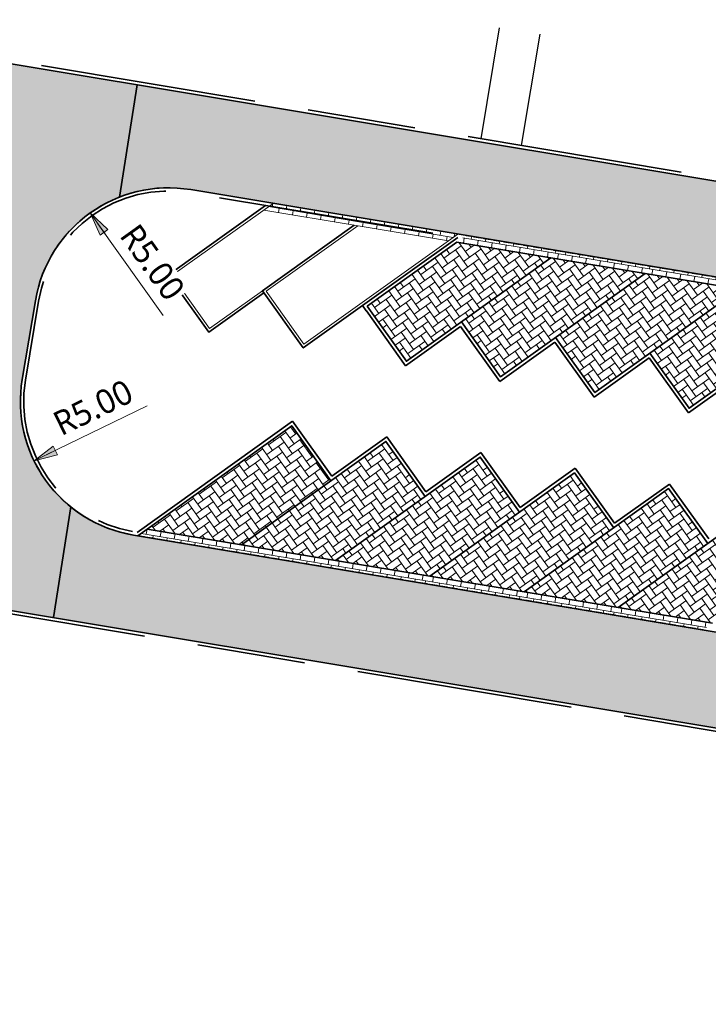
# Model space of a CAD drawing. Header units: metres. Extents: x 253823 to 255319, y 593130 to 593771.
# Tile 10 of 37: x 254077 to 254102, y 593204 to 593240. Entities that reach past the tile are written whole.
import ezdxf

# ---------------------------------------------------------------- set-up
doc = ezdxf.new("R2010")
doc.units = ezdxf.units.M
doc.linetypes.add('DASHED2', pattern=[0.375, 0.25, -0.125])
doc.linetypes.add('VH-OPSLUITBAND_100X200', pattern=[16, 8, -2, 4, -2])
doc.layers.add('00_parkeren_reserveren-V', color=7, linetype='Continuous', lineweight=13, true_color=0x84ac84)
for name, color, linetype, lineweight in [('00_voetpad-L', 40, 'Continuous', 25), ('N-WE-VH-KANTOPSLUITING_OPSLUITBAND_120X250-G', 20, 'VH-OPSLUITBAND_100X200', 35), ('N-WE-VH-KANTVERHARDING-G', 2, 'Continuous', 35), ('N-WE-VH-VERHARDING_BETONSTRAATSTEEN-KLEUR NTB-A', 252, 'Continuous', 18), ('N-WE-VH-VERHARDING_BETONSTRAATSTEEN-MOLGOOT-KLEUR NTB-A', 252, 'Continuous', 18), ('N-WE-VH-VERHARDING_BETONSTRAATSTEEN-PVAK-KLEUR NTB-A', 252, 'Continuous', 18), ('N-WE-VH-VERHARDING_TEGEL-45MM DIK-A', 252, 'Continuous', 18), ('N-WE-VW-SCHEIDINGSLIJN_PARKEERVAK-G', 7, 'DASHED2', 35), ('N01-WE-GR-GRAS-G', 60, 'Continuous', 35), ('X-XX-AL-M', 7, 'Continuous', 18)]:
    doc.layers.add(name, color=color, linetype=linetype, lineweight=lineweight)
doc.layers.add('HULPLIJN ARCERING', color=6, linetype='Continuous', plot=False)
doc.styles.add('Roelofs', font='segoeui.ttf', dxfattribs={"height": 1.8})
doc.dimstyles.new('Roelofs Standaard', dxfattribs={"dimtxt": 1.8, "dimasz": 1, "dimexe": 2, "dimexo": 2, "dimgap": 0.7, "dimtad": 1, "dimlfac": -1, "dimzin": 0, "dimdsep": 46, "dimtxsty": 'Roelofs', "dimblk": 'Pijl', "dimcen": 0, "dimdle": 2, "dimclrd": 256, "dimclre": 253, "dimclrt": 256, "dimazin": 0, "dimtfac": 1, "dimtofl": 0, "dimtmove": 0, "dimatfit": 3, "dimldrblk": 'Pijl', "dimfxl": 1, "dimtolj": 1, "dimtzin": 0, "dimlwd": 18, "dimlwe": 18, "dimarcsym": 0})
pattern_1 = [(90, (2.49350212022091, 0.07599420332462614), (-0.2625, 0.2625), [0.2625, -0.2625]), (180, (2.49350212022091, 0.07599420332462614), (-3.214697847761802e-17, -0.2625), [])]
pattern_2 = [(215.55, (0, 0), (-0.06095125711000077, -0.3661931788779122), [0.7875, -0.2625]), (125.5500000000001, (0.3052419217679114, -0.427144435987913), (-0.06095125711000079, -0.3661931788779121), [0.7874999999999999, -0.2625])]
pattern_3 = [(35.54942092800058, (254076.1408296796, 593218.697180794), (0.06095495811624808, 0.3661925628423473), [0.7875, -0.2625]), (305.5494209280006, (254075.8355920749, 593219.1243283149), (0.0609549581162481, 0.3661925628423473), [0.7875, -0.2625])]
pattern_4 = [(80.54942092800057, (254076.1408296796, 593218.697180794), (-0.2158355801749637, 0.3020389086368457), [0.2625, -0.2625]), (170.5494209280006, (254076.1408296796, 593218.697180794), (-0.04310166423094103, -0.2589372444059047), [])]

# ---------------------------------------------------------------- blocks, each defined once
blk = doc.blocks.new('Pijl')
h = blk.add_hatch(color=256)
h.paths.add_polyline_path([(2.220446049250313e-16, 0), (-1.75, 0.352142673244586), (-1.749922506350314, 1.310063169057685e-14)])
h.paths.add_polyline_path([(-1.749922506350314, 1.310063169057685e-14), (-1.749845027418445, -0.3520757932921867), (0, 0)])
for p, q in [((-1.901878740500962, 1.4210854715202e-14), (0, 0)), ((0, 0), (-1.75, 0.352142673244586)), ((-1.75, 0.352142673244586), (-1.749845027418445, -0.3520757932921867)), ((0, 0), (-1.749845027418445, -0.3520757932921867))]:
    blk.add_line(p, q)
blk = doc.blocks.new('*D44')
at = {"layer": 'Defpoints', "color": 0, "transparency": 16777216}
for p in [(254079.5480069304, 593233.133371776), (254082.4543007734, 593229.0647779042)]:
    blk.add_point(p, dxfattribs=at)
at = {"layer": 'X-XX-AL-M', "lineweight": 18, "transparency": 16777216}
blk.add_line((254082.2540218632, 593229.3451533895), (254079.8386363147, 593232.7265123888), dxfattribs=at)
at = {"layer": 'X-XX-AL-M', "lineweight": 18, "transparency": 16777216, "xscale": 0.5, "yscale": 0.5, "zscale": 0.5, "rotation": 125.5391265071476}
blk.add_blockref('Pijl', (254079.5480069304, 593233.133371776), dxfattribs=at)
at = {"layer": 'X-XX-AL-M', "transparency": 16777216, "insert": (254081.8551310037, 593231.3063479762), "char_height": 0.9, "attachment_point": 5, "rotation": 305.5391265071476, "style": 'Roelofs', "bg_fill": 3, "box_fill_scale": 1.1, "bg_fill_color": 256, "bg_fill_true_color": 13158600, "bg_fill_transparency": 0}
blk.add_mtext('\\A1;R5.00', dxfattribs=at)
blk = doc.blocks.new('_Parkeervak groen 45graden met overstek')
at = {"layer": 'N-WE-VH-VERHARDING_BETONSTRAATSTEEN-MOLGOOT-KLEUR NTB-A'}
h = blk.add_hatch(dxfattribs=at)
h.set_pattern_fill('AVH-BSS_KEIFORMAAT_HALFST-SO', color=256, scale=5, angle=90, pattern_type=2)
h.set_pattern_definition(pattern_1)
h.paths.add_polyline_path([(0.3000000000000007, 0.2999999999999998), (3.764823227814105, 0.3000000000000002), (3.464823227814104, -4.996003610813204e-16), (0, -2.220446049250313e-16)])
h = blk.add_hatch(dxfattribs=at)
h.set_pattern_fill('AVH-BSS_KEIFORMAAT_HALFST-SO', color=256, scale=5, angle=90, pattern_type=2)
h.set_pattern_definition(pattern_1)
h.paths.add_polyline_path([(3.764823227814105, 0.2999999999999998), (7.229646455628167, 0.3000000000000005), (6.929646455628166, -2.220446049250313e-16), (3.464823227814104, -1.387778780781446e-16)])
at = {"layer": '00_parkeren_reserveren-V', "color": 87, "true_color": 0x488448}
for points in [[(0, -2.775557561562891e-16), (4.950000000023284, 4.950000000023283), (6.647056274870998, 3.252943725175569)], [(6.788477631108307, 3.25294372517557), (8.485533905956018, 4.950000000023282), (10.18259018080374, 3.252943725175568)], [(6.647056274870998, 3.252943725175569), (3.694112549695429, 0.3000000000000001)], [(10.18259018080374, 3.252943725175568), (6.929646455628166, -6.661338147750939e-16)], [(0.3000000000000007, 0.2999999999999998), (3.764823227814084, 0.2999999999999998)], [(3.764823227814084, 0.2999999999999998), (7.229646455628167, 0.2999999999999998)], [(0, -2.220446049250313e-16), (3.464823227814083, -2.220446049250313e-16)], [(3.464823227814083, -2.220446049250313e-16), (6.929646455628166, -2.220446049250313e-16)]]:
    blk.add_lwpolyline(points, dxfattribs=at)
at = {"layer": 'N01-WE-GR-GRAS-G', "color": 87, "true_color": 0x488448}
for points in [[(-0.02142135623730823, 0.1200000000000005), (4.950000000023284, 5.091421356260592), (6.788477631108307, 3.25294372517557)], [(6.717766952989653, 3.323654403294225), (8.485533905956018, 5.091421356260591), (10.18259018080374, 3.394365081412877), (10.25330085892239, 3.323654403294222)], [(6.717766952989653, 3.323654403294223), (6.788477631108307, 3.252943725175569), (3.835533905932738, 0.2999999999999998)], [(10.25330085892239, 3.323654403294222), (10.32401153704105, 3.252943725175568), (7.191067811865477, 0.119999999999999)]]:
    blk.add_lwpolyline(points, dxfattribs=at)
blk = doc.blocks.new('*D224')
at = {"layer": 'Defpoints', "color": 0, "transparency": 16777216}
for p in [(254081.9682215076, 593226.1512258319), (254077.4730366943, 593223.9618621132)]:
    blk.add_point(p, dxfattribs=at)
at = {"layer": 'X-XX-AL-M', "lineweight": 18, "transparency": 16777216}
blk.add_line((254081.65844873, 593226.0003521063), (254077.9225551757, 593224.1807984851), dxfattribs=at)
at = {"layer": 'X-XX-AL-M', "transparency": 16777216, "insert": (254079.6582300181, 593225.9330971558), "char_height": 0.9, "attachment_point": 5, "rotation": 25.968232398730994, "style": 'Roelofs', "bg_fill": 3, "box_fill_scale": 1.1, "bg_fill_color": 256, "bg_fill_true_color": 13158600, "bg_fill_transparency": 0}
blk.add_mtext('\\A1;R5.00', dxfattribs=at)
at = {"layer": 'X-XX-AL-M', "lineweight": 18, "transparency": 16777216, "xscale": 0.5, "yscale": 0.5, "zscale": 0.5, "rotation": 205.968232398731}
blk.add_blockref('Pijl', (254077.4730366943, 593223.9618621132), dxfattribs=at)

msp = doc.modelspace()

# ---------------------------------------------------------------- hatches: boundary and pattern name
at = {"layer": 'N-WE-VH-VERHARDING_BETONSTRAATSTEEN-KLEUR NTB-A'}
h = msp.add_hatch(dxfattribs=at)
h.set_pattern_fill('AVH-BSS_KEIFORMAAT_KEPER-SO', color=256, scale=5, angle=215.55, pattern_type=2)
h.set_pattern_definition(pattern_2)
edge = h.paths.add_edge_path()
edge.add_line((254058.447025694, 593342.2907898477), (254057.8803704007, 593338.8369561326))
edge.add_line((254057.8803704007, 593338.8369561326), (254065.780596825, 593337.5220295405))
edge.add_arc((254064.9432095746, 593332.5926017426), 5.000047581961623, -9.451718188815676, 80.35890768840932, ccw=False)
edge.add_line((254069.875378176, 593331.7715117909), (254069.5617173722, 593329.8874425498))
edge.add_arc((254064.6295989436, 593330.7085441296), 4.999999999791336, 260.5502226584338, 350.54805595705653, ccw=False)
edge.add_line((254063.8086838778, 593325.7763946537), (254055.9521234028, 593327.0840534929))
edge.add_line((254055.9521234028, 593327.0840534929), (254055.3854681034, 593323.6302197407))
edge.add_line((254055.3854681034, 593323.6302197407), (254062.3661857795, 593322.4683376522))
edge.add_arc((254061.8736367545, 593319.5090479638), 3.000000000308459, -9.45480162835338, 80.55022294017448, ccw=False)
edge.add_line((254064.8328832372, 593319.0162394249), (254057.5646837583, 593275.3717161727))
edge.add_arc((254054.6054372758, 593275.8645247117), 3.000000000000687, 260.5502229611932, 350.5451983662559, ccw=False)
edge.add_line((254054.1128882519, 593272.9052350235), (254047.2506331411, 593274.0474000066))
edge.add_line((254047.2506331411, 593274.0474000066), (254046.6839778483, 593270.5935662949))
edge.add_line((254046.6839778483, 593270.5935662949), (254054.409468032, 593269.3077230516))
edge.add_arc((254053.5885529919, 593264.3755735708), 5.000000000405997, -9.450256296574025, 80.55022295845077, ccw=False)
edge.add_line((254058.5206956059, 593263.5546172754), (254058.2776921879, 593262.0947009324))
edge.add_arc((254053.3455495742, 593262.9156572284), 5.000000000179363, 260.550221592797, 350.5497436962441, ccw=False)
edge.add_line((254052.5246344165, 593257.9835077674), (254044.8253481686, 593259.2649897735))
edge.add_line((254044.8253481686, 593259.2649897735), (254044.2586928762, 593255.8111560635))
edge.add_line((254044.2586928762, 593255.8111560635), (254051.0766683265, 593254.6763608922))
edge.add_arc((254050.5808234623, 593251.711786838), 3.005754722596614, -8.310609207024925, 80.50478837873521, ccw=False)
edge.add_line((254053.5550148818, 593251.2773367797), (254050.6957087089, 593234.1244798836))
edge.add_line((254050.6957087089, 593234.1244798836), (254068.4710299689, 593231.1659262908))
edge.add_arc((254067.6501149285, 593226.2337768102), 5.000000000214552, -9.449777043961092, 80.55022295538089, ccw=False)
edge.add_line((254072.5822644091, 593225.4128617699), (254071.5593666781, 593219.2671776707))
edge.add_line((254071.5593666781, 593219.2671776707), (254076.0377215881, 593218.5215656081))
edge.add_line((254076.0377215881, 593218.5215656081), (254078.1870127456, 593218.1637263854))
edge.add_line((254078.1870127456, 593218.1637263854), (254078.8319404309, 593222.2571609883))
edge.add_arc((254081.9682215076, 593226.1512258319), 4.999999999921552, 170.5283550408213, 231.1520200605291, ccw=False)
edge.add_line((254077.0363857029, 593226.9740232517), (254077.5224649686, 593229.8875753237))
edge.add_arc((254082.4543007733, 593229.0647779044), 4.999999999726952, 111.2948186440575, 170.5283550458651, ccw=False)
edge.add_line((254080.6384659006, 593233.7233982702), (254081.2928908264, 593237.8771130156))
edge.add_line((254081.2928908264, 593237.8771130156), (254072.9881182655, 593239.2596304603))
edge.add_arc((254073.4807565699, 593242.2189052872), 3.000000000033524, 170.5497989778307, 260.54849436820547, ccw=False)
edge.add_line((254070.5214705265, 593242.7114762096), (254077.4407845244, 593284.281590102))
edge.add_arc((254080.4000705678, 593283.7890191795), 3.000000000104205, 80.53931574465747, 170.5497989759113, ccw=False)
edge.add_line((254080.8931829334, 593286.7482150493), (254088.7856446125, 593285.4345342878))
edge.add_line((254088.7856446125, 593285.4345342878), (254089.3303772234, 593288.8920171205))
edge.add_line((254089.3303772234, 593288.8920171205), (254080.5991429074, 593290.3453111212))
edge.add_arc((254081.4200956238, 593295.2774543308), 5.000000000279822, 170.5486416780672, 260.5497852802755, ccw=False)
edge.add_line((254076.4879688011, 593296.0985054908), (254077.1472034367, 593300.0585861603))
edge.add_arc((254082.0633574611, 593299.1371357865), 5.001763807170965, 80.55858938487, 169.3840433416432, ccw=False)
edge.add_line((254082.8838416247, 593304.071145), (254091.4960357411, 593302.6377170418))
edge.add_line((254091.4960357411, 593302.6377170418), (254092.0407675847, 593306.0951964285))
edge.add_line((254092.0407675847, 593306.0951964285), (254084.3266300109, 593307.379150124))
edge.add_arc((254084.8191790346, 593310.3384398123), 2.999999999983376, 170.5497989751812, 260.5502229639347, ccw=False)
edge.add_line((254081.8598929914, 593310.8310107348), (254091.8035935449, 593370.5710487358))
edge.add_line((254091.8035935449, 593370.5710487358), (254094.8771552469, 593389.0364773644))
edge.add_line((254094.8771552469, 593389.0364773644), (254091.3967868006, 593389.52667628))
edge.add_line((254091.3967868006, 593389.52667628), (254089.8436312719, 593380.1126056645))
edge.add_line((254089.8436312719, 593380.1126056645), (254088.3511022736, 593371.1457340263))
edge.add_line((254088.3511022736, 593371.1457340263), (254083.7849798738, 593343.7132127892))
edge.add_line((254083.7849798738, 593343.7132127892), (254083.6925062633, 593343.1576463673))
edge.add_line((254083.6925062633, 593343.1576463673), (254081.3938045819, 593329.3475915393))
edge.add_line((254081.3938045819, 593329.3475915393), (254078.8888581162, 593314.2995865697))
edge.add_arc((254054.2277508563, 593318.4019991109), 24.99999999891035, 330.96830742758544, 350.555247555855, ccw=False)
edge.add_arc((254097.9453006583, 593294.1372723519), 25.00001125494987, 150.9681641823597, 169.7046346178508)
edge.add_arc((254097.9453006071, 593294.1372723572), 25.00001120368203, 169.7046346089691, 174.67426699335)
edge.add_arc((254102.110745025, 593294.9511495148), 29.09656326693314, 177.031998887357, 189.7597827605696)
edge.add_arc((254046.4133786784, 593285.4280489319), 27.40909522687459, -3.6245374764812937, 9.641843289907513, ccw=False)
edge.add_arc((254068.7776500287, 593284.0113923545), 5.000000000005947, 350.5513757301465, 356.37546251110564, ccw=False)
edge.add_line((254073.7098160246, 593283.1905765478), (254066.5393821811, 593240.1044545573))
edge.add_arc((254061.6072161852, 593240.9252703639), 4.99999999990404, 260.55014886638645, 350.55137573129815, ccw=False)
edge.add_line((254060.7862947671, 593235.9931219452), (254059.6557308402, 593236.1812989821))
edge.add_arc((254060.476652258, 593241.113447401), 4.999999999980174, 170.5451983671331, 260.5501488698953, ccw=False)
edge.add_line((254055.5445747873, 593241.934794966), (254056.2457705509, 593246.1453776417))
edge.add_arc((254080.9061579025, 593242.038639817), 24.99999999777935, 150.903751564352, 170.5451983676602, ccw=False)
edge.add_arc((254037.2159546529, 593266.3525481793), 25.00000000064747, 330.9037515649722, 350.5358395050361)
edge.add_arc((254037.2159546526, 593266.3525481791), 25.00000000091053, 350.5358395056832, 370.167927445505)
edge.add_arc((254086.4306836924, 593275.1792375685), 24.99999999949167, 170.5867439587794, 190.1679274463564, ccw=False)
edge.add_line((254061.7673249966, 593279.2680928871), (254062.6698865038, 593284.7122077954))
edge.add_line((254062.6698865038, 593284.7122077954), (254064.9688053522, 593298.5257645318))
edge.add_line((254064.9688053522, 593298.5257645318), (254067.5847037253, 593314.2340695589))
edge.add_arc((254092.2214851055, 593309.9880121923), 24.99999999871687, 150.8347983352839, 170.2213501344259, ccw=False)
edge.add_arc((254048.5599982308, 593334.3534578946), 25.00000381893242, 330.8374920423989, 351.4175676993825)
edge.add_arc((254048.5600030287, 593334.3534641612), 25.00000000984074, 351.417551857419, 370.253023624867)
edge.add_arc((254097.7616475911, 593343.253247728), 25.00007974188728, 177.4542958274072, 190.2530134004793, ccw=False)
edge.add_arc((254097.7615669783, 593343.2532297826), 25.00000000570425, 174.8932706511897, 177.4542465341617, ccw=False)
edge.add_line((254072.8608015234, 593345.4785117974), (254079.9152719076, 593388.2774424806))
edge.add_line((254079.9152719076, 593388.2774424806), (254076.4498187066, 593388.776515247))
edge.add_line((254076.4498187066, 593388.776515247), (254068.9248368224, 593343.5878494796))
edge.add_arc((254065.9655903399, 593344.0806580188), 3.000000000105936, 260.55022296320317, 350.5451983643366, ccw=False)
edge.add_line((254065.4730413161, 593341.1213683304), (254058.447025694, 593342.2907898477))
h = msp.add_hatch(dxfattribs=at)
h.set_pattern_fill('AVH-BSS_KEIFORMAAT_KEPER-SO', color=256, scale=5, angle=215.55, pattern_type=2)
h.set_pattern_definition(pattern_2)
edge = h.paths.add_edge_path()
edge.add_line((254081.2928908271, 593237.87711302), (254080.6384659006, 593233.72339827))
edge.add_arc((254082.4543007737, 593229.064777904), 5.00000000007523, 80.54991318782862, 111.29481864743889, ccw=False)
edge.add_line((254083.2752424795, 593233.9969229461), (254117.8736783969, 593228.2381103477))
edge.add_line((254117.8736783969, 593228.2381103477), (254152.2412475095, 593222.5177248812))
edge.add_line((254152.2412475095, 593222.5177248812), (254162.5001091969, 593220.8101661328))
edge.add_line((254162.5001091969, 593220.8101661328), (254163.0747281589, 593224.2626743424))
edge.add_line((254163.0747281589, 593224.2626743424), (254081.2928908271, 593237.87711302))
h = msp.add_hatch(dxfattribs=at)
h.set_pattern_fill('AVH-BSS_KEIFORMAAT_KEPER-SO', color=256, scale=5, angle=215.55, pattern_type=2)
h.set_pattern_definition(pattern_2)
edge = h.paths.add_edge_path()
edge.add_arc((254081.9682215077, 593226.151225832), 5.000000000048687, 231.152020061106, 260.5474297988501, ccw=False)
edge.add_line((254078.8319404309, 593222.2571609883), (254078.1870282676, 593218.1638249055))
edge.add_line((254078.1870282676, 593218.1638249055), (254159.7965211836, 593204.5764173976))
edge.add_line((254159.7965211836, 593204.5764173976), (254160.3728099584, 593208.0292494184))
edge.add_line((254160.3728099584, 593208.0292494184), (254144.3657452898, 593210.6937285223))
edge.add_line((254144.3657452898, 593210.6937285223), (254081.1470660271, 593221.219116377))
at = {"layer": 'N-WE-VH-VERHARDING_BETONSTRAATSTEEN-MOLGOOT-KLEUR NTB-A'}
h = msp.add_hatch(dxfattribs=at)
h.set_pattern_fill('AVH-BSS_KEIFORMAAT_HALFST-SO', color=256, scale=4.999999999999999, angle=260.5502232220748, pattern_type=2)
h.set_pattern_definition([(260.5502232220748, (254105.6075324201, 593233.6341901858), (0.2158398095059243, -0.3020358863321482), [0.2625, -0.2625]), (350.5502232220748, (254105.6075324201, 593233.6341901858), (0.04309803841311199, 0.2589378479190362), [])])
h.paths.add_polyline_path([(254096.603152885, 593231.4742843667), (254093.1155965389, 593232.0547589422), (254093.460780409, 593232.3014330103), (254096.9483367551, 593231.7209584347)])
h = msp.add_hatch(dxfattribs=at)
h.set_pattern_fill('AVH-BSS_KEIFORMAAT_HALFST-SO', color=256, scale=4.999999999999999, angle=260.5502232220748, pattern_type=2)
h.set_pattern_definition([(260.5502232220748, (254109.0950887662, 593233.0537156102), (0.2158398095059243, -0.3020358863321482), [0.2625, -0.2625]), (350.5502232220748, (254109.0950887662, 593233.0537156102), (0.04309803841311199, 0.2589378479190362), [])])
h.paths.add_polyline_path([(254100.0907092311, 593230.8938097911), (254096.603152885, 593231.4742843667), (254096.9483367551, 593231.7209584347), (254100.4358931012, 593231.1404838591)])
h = msp.add_hatch(dxfattribs=at)
h.set_pattern_fill('AVH-BSS_KEIFORMAAT_HALFST-SO', color=256, scale=4.999999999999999, angle=260.5502232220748, pattern_type=2)
h.set_pattern_definition([(260.5502232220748, (254112.5826451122, 593232.4732410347), (0.2158398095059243, -0.3020358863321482), [0.2625, -0.2625]), (350.5502232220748, (254112.5826451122, 593232.4732410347), (0.04309803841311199, 0.2589378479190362), [])])
h.paths.add_polyline_path([(254103.5782655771, 593230.3133352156), (254100.0907092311, 593230.8938097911), (254100.4358931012, 593231.1404838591), (254103.9234494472, 593230.5600092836)])
h = msp.add_hatch(dxfattribs=at)
h.set_pattern_fill('AVH-BSS_KEIFORMAAT_HALFST-SO', color=256, scale=5, angle=80.54942092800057, pattern_type=2)
h.set_pattern_definition(pattern_4)
h.paths.add_polyline_path([(254081.6576912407, 593221.4374839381), (254085.1452394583, 593220.8569605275), (254084.8000521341, 593220.6102912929), (254081.3125039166, 593221.1908147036)])
h = msp.add_hatch(dxfattribs=at)
h.set_pattern_fill('AVH-BSS_KEIFORMAAT_HALFST-SO', color=256, scale=5, angle=80.54942092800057, pattern_type=2)
h.set_pattern_definition(pattern_4)
h.paths.add_polyline_path([(254085.1452394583, 593220.8569605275), (254088.6327876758, 593220.2764371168), (254088.2876003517, 593220.0297678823), (254084.8000521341, 593220.6102912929)])
h = msp.add_hatch(dxfattribs=at)
h.set_pattern_fill('AVH-BSS_KEIFORMAAT_HALFST-SO', color=256, scale=5, angle=80.54942092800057, pattern_type=2)
h.set_pattern_definition([(80.54942092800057, (254079.6283778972, 593218.1166573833), (-0.2158355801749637, 0.3020389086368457), [0.2625, -0.2625]), (170.5494209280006, (254079.6283778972, 593218.1166573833), (-0.04310166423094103, -0.2589372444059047), [])])
h.paths.add_polyline_path([(254088.6327876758, 593220.2764371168), (254092.1203358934, 593219.6959137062), (254091.7751485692, 593219.4492444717), (254088.2876003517, 593220.0297678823)])
h = msp.add_hatch(dxfattribs=at)
h.set_pattern_fill('AVH-BSS_KEIFORMAAT_HALFST-SO', color=256, scale=5, angle=80.54942092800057, pattern_type=2)
h.set_pattern_definition([(80.54942092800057, (254083.1159261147, 593217.5361339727), (-0.2158355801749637, 0.3020389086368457), [0.2625, -0.2625]), (170.5494209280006, (254083.1159261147, 593217.5361339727), (-0.04310166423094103, -0.2589372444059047), [])])
h.paths.add_polyline_path([(254092.1203358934, 593219.6959137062), (254095.6078841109, 593219.1153902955), (254095.2626967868, 593218.868721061), (254091.7751485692, 593219.4492444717)])
h = msp.add_hatch(dxfattribs=at)
h.set_pattern_fill('AVH-BSS_KEIFORMAAT_HALFST-SO', color=256, scale=5, angle=80.54942092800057, pattern_type=2)
h.set_pattern_definition([(80.54942092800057, (254086.6034743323, 593216.955610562), (-0.2158355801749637, 0.3020389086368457), [0.2625, -0.2625]), (170.5494209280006, (254086.6034743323, 593216.955610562), (-0.04310166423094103, -0.2589372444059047), [])])
h.paths.add_polyline_path([(254095.6078841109, 593219.1153902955), (254099.0954323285, 593218.5348668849), (254098.7502450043, 593218.2881976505), (254095.2626967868, 593218.868721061)])
h = msp.add_hatch(dxfattribs=at)
h.set_pattern_fill('AVH-BSS_KEIFORMAAT_HALFST-SO', color=256, scale=5, angle=80.54942092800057, pattern_type=2)
h.set_pattern_definition([(80.54942092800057, (254090.0910225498, 593216.3750871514), (-0.2158355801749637, 0.3020389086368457), [0.2625, -0.2625]), (170.5494209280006, (254090.0910225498, 593216.3750871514), (-0.04310166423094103, -0.2589372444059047), [])])
h.paths.add_polyline_path([(254099.0954323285, 593218.5348668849), (254102.582980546, 593217.9543434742), (254102.2377932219, 593217.7076742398), (254098.7502450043, 593218.2881976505)])
at = {"layer": 'N-WE-VH-VERHARDING_BETONSTRAATSTEEN-PVAK-KLEUR NTB-A'}
h = msp.add_hatch(dxfattribs=at)
h.set_pattern_fill('AVH-BSS_KEIFORMAAT_ELLEBOOG-SO', color=256, scale=4.999999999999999, angle=215.5502232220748, pattern_type=2)
h.set_pattern_definition([(215.5502232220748, (254105.6075324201, 593233.6341901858), (-0.06094983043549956, -0.3661934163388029), [0.7874999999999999, -0.2625]), (125.5502232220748, (254105.912776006, 593233.2070469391), (-0.06094983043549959, -0.3661934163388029), [0.7874999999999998, -0.2625])])
h.paths.add_polyline_path([(254096.603152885, 593231.4742843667), (254091.2528028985, 593227.6508363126), (254089.7992620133, 593229.6848517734), (254093.1155965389, 593232.0547589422)])
h = msp.add_hatch(dxfattribs=at)
h.set_pattern_fill('AVH-BSS_KEIFORMAAT_ELLEBOOG-SO', color=256, scale=4.999999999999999, angle=215.5502232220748, pattern_type=2)
h.set_pattern_definition([(215.5502232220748, (254109.0950887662, 593233.0537156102), (-0.06094983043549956, -0.3661934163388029), [0.7874999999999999, -0.2625]), (125.5502232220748, (254109.4003323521, 593232.6265723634), (-0.06094983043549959, -0.3661934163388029), [0.7874999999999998, -0.2625])])
h.paths.add_polyline_path([(254100.0907092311, 593230.8938097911), (254094.7403592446, 593227.070361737), (254093.2868183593, 593229.1043771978), (254096.603152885, 593231.4742843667)])
h = msp.add_hatch(dxfattribs=at)
h.set_pattern_fill('AVH-BSS_KEIFORMAAT_ELLEBOOG-SO', color=256, scale=4.999999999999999, angle=215.5502232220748, pattern_type=2)
h.set_pattern_definition([(215.5502232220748, (254112.5826451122, 593232.4732410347), (-0.06094983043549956, -0.3661934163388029), [0.7874999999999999, -0.2625]), (125.5502232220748, (254112.8878886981, 593232.0460977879), (-0.06094983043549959, -0.3661934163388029), [0.7874999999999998, -0.2625])])
h.paths.add_polyline_path([(254103.5782655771, 593230.3133352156), (254098.2279155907, 593226.4898871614), (254096.7743747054, 593228.5239026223), (254100.0907092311, 593230.8938097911)])
h = msp.add_hatch(dxfattribs=at)
h.set_pattern_fill('AVH-BSS_KEIFORMAAT_ELLEBOOG-SO', color=256, scale=4.999999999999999, angle=215.5502232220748, pattern_type=2)
h.set_pattern_definition([(215.5502232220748, (254116.0702014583, 593231.892766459), (-0.06094983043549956, -0.3661934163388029), [0.7874999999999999, -0.2625]), (125.5502232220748, (254116.3754450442, 593231.4656232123), (-0.06094983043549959, -0.3661934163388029), [0.7874999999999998, -0.2625])])
h.paths.add_polyline_path([(254107.0658219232, 593229.7328606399), (254101.7154719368, 593225.9094125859), (254100.2619310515, 593227.9434280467), (254103.5782655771, 593230.3133352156)])
h = msp.add_hatch(dxfattribs=at)
h.set_pattern_fill('AVH-BSS_KEIFORMAAT_ELLEBOOG-SO', color=256, scale=5, angle=35.54942092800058, pattern_type=2)
h.set_pattern_definition(pattern_3)
h.paths.add_polyline_path([(254081.6576912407, 593221.4374839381), (254087.0080947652, 593225.2608570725), (254088.4616071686, 593223.2268212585), (254085.1452394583, 593220.8569605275)])
h = msp.add_hatch(dxfattribs=at)
h.set_pattern_fill('AVH-BSS_KEIFORMAAT_ELLEBOOG-SO', color=256, scale=5, angle=35.54942092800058, pattern_type=2)
h.set_pattern_definition(pattern_3)
h.paths.add_polyline_path([(254085.1452394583, 593220.8569605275), (254090.4956429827, 593224.680333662), (254091.9491553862, 593222.6462978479), (254088.6327876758, 593220.2764371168)])
h = msp.add_hatch(dxfattribs=at)
h.set_pattern_fill('AVH-BSS_KEIFORMAAT_ELLEBOOG-SO', color=256, scale=5, angle=35.54942092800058, pattern_type=2)
h.set_pattern_definition([(35.54942092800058, (254079.6283778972, 593218.1166573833), (0.06095495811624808, 0.3661925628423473), [0.7875, -0.2625]), (305.5494209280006, (254079.3231402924, 593218.5438049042), (0.0609549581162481, 0.3661925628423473), [0.7875, -0.2625])])
h.paths.add_polyline_path([(254088.6327876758, 593220.2764371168), (254093.9831912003, 593224.0998102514), (254095.4367036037, 593222.0657744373), (254092.1203358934, 593219.6959137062)])
h = msp.add_hatch(dxfattribs=at)
h.set_pattern_fill('AVH-BSS_KEIFORMAAT_ELLEBOOG-SO', color=256, scale=5, angle=35.54942092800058, pattern_type=2)
h.set_pattern_definition([(35.54942092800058, (254083.1159261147, 593217.5361339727), (0.06095495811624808, 0.3661925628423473), [0.7875, -0.2625]), (305.5494209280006, (254082.81068851, 593217.9632814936), (0.0609549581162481, 0.3661925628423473), [0.7875, -0.2625])])
h.paths.add_polyline_path([(254092.1203358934, 593219.6959137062), (254097.4707394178, 593223.5192868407), (254098.9242518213, 593221.4852510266), (254095.6078841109, 593219.1153902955)])
h = msp.add_hatch(dxfattribs=at)
h.set_pattern_fill('AVH-BSS_KEIFORMAAT_ELLEBOOG-SO', color=256, scale=5, angle=35.54942092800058, pattern_type=2)
h.set_pattern_definition([(35.54942092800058, (254086.6034743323, 593216.955610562), (0.06095495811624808, 0.3661925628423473), [0.7875, -0.2625]), (305.5494209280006, (254086.2982367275, 593217.3827580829), (0.0609549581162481, 0.3661925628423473), [0.7875, -0.2625])])
h.paths.add_polyline_path([(254095.6078841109, 593219.1153902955), (254100.9582876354, 593222.9387634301), (254102.4118000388, 593220.904727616), (254099.0954323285, 593218.5348668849)])
h = msp.add_hatch(dxfattribs=at)
h.set_pattern_fill('AVH-BSS_KEIFORMAAT_ELLEBOOG-SO', color=256, scale=5, angle=35.54942092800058, pattern_type=2)
h.set_pattern_definition([(35.54942092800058, (254090.0910225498, 593216.3750871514), (0.06095495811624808, 0.3661925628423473), [0.7875, -0.2625]), (305.5494209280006, (254089.7857849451, 593216.8022346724), (0.0609549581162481, 0.3661925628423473), [0.7875, -0.2625])])
h.paths.add_polyline_path([(254099.0954323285, 593218.5348668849), (254104.4458358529, 593222.3582400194), (254105.8993482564, 593220.3242042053), (254102.582980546, 593217.9543434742)])

# ---------------------------------------------------------------- linework, layer by layer
at = {"layer": '00_voetpad-L', "color": 1}
msp.add_lwpolyline([(254096.1852946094, 593239.7454051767), (254095.5008052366, 593235.6333649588), (254094.021133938, 593235.8796557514), (254094.7037824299, 593239.9806055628)], dxfattribs=at)
at = {"layer": 'HULPLIJN ARCERING', "flags": 128}
msp.add_lwpolyline([(254076.0377215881, 593218.5215656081), (254078.1870127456, 593218.1637263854), (254078.8319404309, 593222.2571609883, -0.2708679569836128), (254077.0363857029, 593226.9740232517), (254077.5224649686, 593229.8875753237, -0.2643679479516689), (254080.6384659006, 593233.7233982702), (254081.2928908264, 593237.8771130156), (254072.9881182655, 593239.2596304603, -0.4142068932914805)], format="xyb", dxfattribs=at)
for points in [[(254081.2928908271, 593237.87711302), (254080.6384659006, 593233.72339827, -0.1349605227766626), (254083.2752424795, 593233.9969229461), (254117.8736783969, 593228.2381103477), (254152.2412475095, 593222.5177248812), (254162.5001091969, 593220.8101661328), (254163.0747281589, 593224.2626743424)], [(254081.1470660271, 593221.219116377, -0.1289696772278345), (254078.8319404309, 593222.2571609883), (254078.1870282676, 593218.1638249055), (254159.7965211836, 593204.5764173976), (254160.3728099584, 593208.0292494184), (254144.3657452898, 593210.6937285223)]]:
    msp.add_lwpolyline(points, format="xyb", close=True, dxfattribs=at)
at = {"layer": 'N-WE-VH-KANTOPSLUITING_OPSLUITBAND_120X250-G', "flags": 128}
for points in [[(254088.7669680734, 593285.3159920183), (254080.8734800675, 593286.6298436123, 0.414267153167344), (254077.5591559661, 593284.2618872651), (254070.6398088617, 593242.691574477, 0.4142068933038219), (254073.0077906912, 593239.3778025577), (254163.0352115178, 593224.3906997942)], [(254092.2276424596, 593232.3851702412), (254083.2555411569, 593233.8785512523, 0.414103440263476), (254077.6408290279, 593229.8678281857), (254077.1547497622, 593226.9542761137, 0.4113302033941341), (254081.1177814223, 593221.3459005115)]]:
    msp.add_lwpolyline(points, format="xyb", dxfattribs=at)
at = {"layer": 'N-WE-VH-KANTOPSLUITING_OPSLUITBAND_120X250-G'}
for points in [[(254093.1530053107, 593232.2310087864), (254089.629560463, 593229.7130971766), (254089.769100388, 593229.5178316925)], [(254093.2589555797, 593228.9369744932), (254091.2249401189, 593227.483433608), (254089.7713992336, 593229.5174490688)], [(254096.7465119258, 593228.3564999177), (254094.712496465, 593226.9029590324), (254093.2589555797, 593228.9369744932)], [(254100.2340682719, 593227.776025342), (254098.2000528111, 593226.3224844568), (254096.7465119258, 593228.3564999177)], [(254103.721624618, 593227.1955507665), (254101.6876091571, 593225.7420098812), (254100.2340682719, 593227.776025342)], [(254081.2831765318, 593221.3173475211), (254087.0359598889, 593225.428259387), (254088.4894722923, 593223.3942235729)], [(254088.4894722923, 593223.3942235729), (254090.5235081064, 593224.8477359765), (254091.9770205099, 593222.8137001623)], [(254091.9770205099, 593222.8137001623), (254094.011056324, 593224.2672125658), (254095.4645687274, 593222.2331767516)], [(254095.4645687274, 593222.2331767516), (254097.4986045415, 593223.6866891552), (254098.952116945, 593221.6526533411)], [(254098.952116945, 593221.6526533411), (254100.9861527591, 593223.1061657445), (254102.4396651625, 593221.0721299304)]]:
    msp.add_lwpolyline(points, dxfattribs=at)
at = {"layer": 'N-WE-VH-KANTOPSLUITING_OPSLUITBAND_120X250-G', "flags": 128}
msp.add_lwpolyline([(254073.6703360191, 593218.7940670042), (254159.7191850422, 593204.4676414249)], dxfattribs=at)
at = {"layer": 'N-WE-VH-KANTVERHARDING-G'}
for points in [[(254088.7856446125, 593285.4345342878), (254080.8931829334, 593286.7482150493, 0.4142671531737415), (254077.4407845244, 593284.281590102), (254070.5214705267, 593242.711476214, 0.4142068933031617), (254072.9881182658, 593239.2596304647), (254164.3306733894, 593224.0535938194, 0.02486953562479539), (254164.9232174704, 593223.9850105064)], [(254117.8736783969, 593228.2381103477), (254083.2752437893, 593233.996922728, 0.4141034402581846), (254077.5224649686, 593229.8875753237), (254077.0363857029, 593226.9740232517, 0.4143110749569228), (254081.1470660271, 593221.219116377)], [(254073.6308694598, 593218.9223933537), (254161.1010987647, 593204.3592143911, -0.4138841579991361), (254166.0353398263, 593197.4619482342), (254165.4812550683, 593194.1107080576), (254164.3635444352, 593187.3023760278), (254163.9851217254, 593185.0796788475), (254163.3711352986, 593181.3799136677)]]:
    msp.add_lwpolyline(points, format="xyb", dxfattribs=at)
for points in [[(254093.1132976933, 593232.0551415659), (254089.7969631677, 593229.6852343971)], [(254096.603152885, 593231.4742843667), (254093.1155965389, 593232.0547589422)], [(254089.7992620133, 593229.6848517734), (254091.2528028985, 593227.6508363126), (254096.603152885, 593231.4742843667)], [(254100.0907092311, 593230.8938097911), (254096.603152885, 593231.4742843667)], [(254093.2868183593, 593229.1043771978), (254094.7403592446, 593227.070361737), (254100.0907092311, 593230.8938097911)], [(254103.5782655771, 593230.3133352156), (254100.0907092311, 593230.8938097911)], [(254096.7743747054, 593228.5239026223), (254098.2279155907, 593226.4898871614), (254103.5782655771, 593230.3133352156)], [(254100.2619310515, 593227.9434280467), (254101.7154719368, 593225.9094125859), (254107.0658219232, 593229.7328606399)], [(254088.4616071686, 593223.2268212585), (254087.0080947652, 593225.2608570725), (254081.6576912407, 593221.4374839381), (254081.3125039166, 593221.1908147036)], [(254091.9491553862, 593222.6462978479), (254090.4956429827, 593224.680333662), (254085.1452394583, 593220.8569605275)], [(254095.4367036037, 593222.0657744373), (254093.9831912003, 593224.0998102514), (254088.6327876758, 593220.2764371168)], [(254098.9242518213, 593221.4852510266), (254097.4707394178, 593223.5192868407), (254092.1203358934, 593219.6959137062)], [(254102.4118000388, 593220.904727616), (254100.9582876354, 593222.9387634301), (254095.6078841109, 593219.1153902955)], [(254105.8993482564, 593220.3242042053), (254104.4458358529, 593222.3582400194), (254099.0954323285, 593218.5348668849)], [(254081.1470660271, 593221.219116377), (254144.3657452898, 593210.6937285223)], [(254081.6576912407, 593221.4374839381), (254085.1452394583, 593220.8569605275)], [(254085.1452394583, 593220.8569605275), (254088.6327876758, 593220.2764371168)], [(254088.6327876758, 593220.2764371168), (254092.1203358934, 593219.6959137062)], [(254092.1203358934, 593219.6959137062), (254095.6078841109, 593219.1153902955)], [(254095.6078841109, 593219.1153902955), (254099.0954323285, 593218.5348668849)], [(254099.0954323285, 593218.5348668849), (254102.582980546, 593217.9543434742)]]:
    msp.add_lwpolyline(points, dxfattribs=at)
at = {"layer": 'N-WE-VW-SCHEIDINGSLIJN_PARKEERVAK-G'}
for points in [[(254096.9483367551, 593231.7209584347), (254093.460780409, 593232.3014330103)], [(254100.4358931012, 593231.1404838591), (254096.9483367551, 593231.7209584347)], [(254103.9234494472, 593230.5600092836), (254100.4358931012, 593231.1404838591)], [(254081.3125039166, 593221.1908147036), (254084.8000521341, 593220.6102912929)], [(254084.8000521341, 593220.6102912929), (254088.2876003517, 593220.0297678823)], [(254088.2876003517, 593220.0297678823), (254091.7751485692, 593219.4492444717)], [(254091.7751485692, 593219.4492444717), (254095.2626967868, 593218.868721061)], [(254095.2626967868, 593218.868721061), (254098.7502450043, 593218.2881976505)], [(254098.7502450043, 593218.2881976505), (254102.2377932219, 593217.7076742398)]]:
    msp.add_lwpolyline(points, dxfattribs=at)

# ---------------------------------------------------------------- block references
at = {"rotation": 170.549913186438}
msp.add_blockref('_Parkeervak groen 45graden met overstek', (254093.1515772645, 593232.3528974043), dxfattribs=at)

# ---------------------------------------------------------------- next in the draw order: dimensions: what is measured, and where the dimension line sits
at = {"layer": 'X-XX-AL-M'}
for center, mpoint, picture, middle in [((254082.4543007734, 593229.0647779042), (254079.5480069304, 593233.133371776), '*D44', (254081.1916437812, 593230.8324031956)), ((254081.9682215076, 593226.1512258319), (254077.4730366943, 593223.9618621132), '*D224', (254080.0152611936, 593225.2000434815))]:
    dim = msp.add_radius_dim(center=center, mpoint=mpoint, dimstyle='Roelofs Standaard', override={"dimtfill": 1}, dxfattribs=at)
    dim.commit()
    dim.dimension.update_dxf_attribs({"geometry": picture, "text_midpoint": middle, "dimtype": 164})

# ---------------------------------------------------------------- next in the draw order: hatches: boundary and pattern name
at = {"layer": 'N-WE-VH-VERHARDING_TEGEL-45MM DIK-A'}
h = msp.add_hatch(dxfattribs=at)
h.set_pattern_fill('AVH-TEGEL_300X300_HALFST-SO', color=256, scale=5, angle=226.76, pattern_type=2)
h.set_pattern_definition([(226.76, (254809.8196349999, 593427.3387152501), (-0.2406079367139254, -0.8032638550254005), [0.75, -0.75]), (316.7599999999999, (254809.8196349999, 593427.3387152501), (0.5137918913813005, 0.5463679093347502), [])])
edge = h.paths.add_edge_path()
edge.add_arc((254170.7193443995, 593437.0028612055), 2.99999999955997, 205.731102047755, 246.6597059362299, ccw=False)
edge.add_arc((254141.0434996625, 593422.7313644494), 29.92918850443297, 25.67873054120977, 68.02321069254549)
edge.add_line((254152.2439285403, 593450.4857644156), (254141.8916252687, 593454.6744965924))
edge.add_arc((254151.8932526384, 593480.0965588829), 27.3187445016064, 236.1834962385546, 248.524176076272, ccw=False)
edge.add_arc((254503.3551709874, 594021.3239924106), 672.647475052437, 236.5057343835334, 236.9679318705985, ccw=False)
edge.add_line((254132.1522914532, 593460.3756454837), (254131.8753923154, 593458.4045818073))
edge.add_line((254131.8753923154, 593458.4045818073), (254135.702142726, 593455.8943966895))
edge.add_arc((254153.1439783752, 593482.4842889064), 31.79999998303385, 236.7368331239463, 247.9708391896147)
edge.add_arc((652243.2573632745, 1577333.217957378), 1061369.637125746, 247.9705377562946, 247.971140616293)
edge.add_arc((254141.0160965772, 593422.7005674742), 28.16800612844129, 22.174887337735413, 67.99831084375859, ccw=False)
edge.add_line((254167.100687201, 593433.3321572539), (254168.907492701, 593432.5569885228))
edge.add_arc((254187.3791891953, 593475.6118248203), 46.84999999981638, 246.7793507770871, 253.7743726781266)
edge.add_line((254174.2883341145, 593430.6279164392), (254174.7602214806, 593433.9972983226))
edge.add_line((254174.7602214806, 593433.9972983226), (254172.9742044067, 593434.2225739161))
edge.add_line((254172.9742044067, 593434.2225739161), (254172.8009911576, 593432.9857923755))
edge.add_arc((254187.3791891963, 593475.6118248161), 45.04999999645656, 246.6597059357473, 251.11919777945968, ccw=False)

doc.saveas('drawing.dxf')
